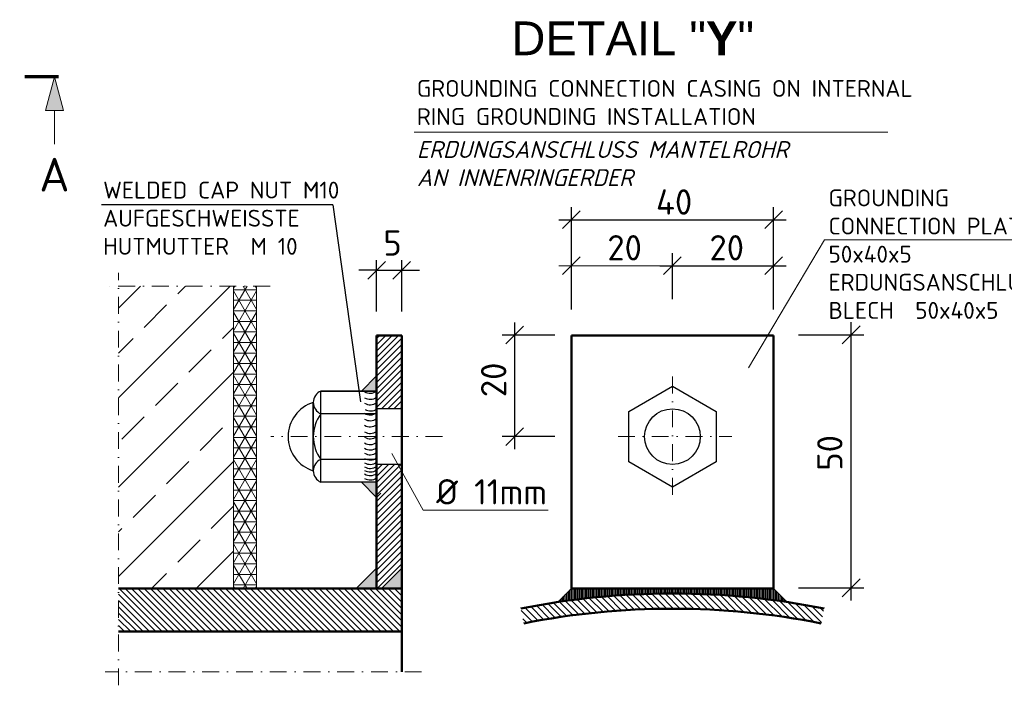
# Model space of a CAD drawing. Header units: millimetres. Extents: x -89243 to 29100, y -5468 to 8855.
# Tile 19 of 23: x 22416 to 25337, y -5468 to -3495. Entities that reach past the tile are written whole.
import ezdxf
from ezdxf.enums import TextEntityAlignment as Align

# ---------------------------------------------------------------- set-up
doc = ezdxf.new("R2010")
doc.units = ezdxf.units.MM
doc.header["$MEASUREMENT"] = 0
doc.linetypes.add('STRICHPUNKT2', pattern=[0.5, 0.25, -0.125, 0, -0.125])
doc.linetypes.add('STRICHPUNKTX2', pattern=[2, 1, -0.5, 0, -0.5])
for name, color, linetype, lineweight in [('P------T2', 7, 'Continuous', 18), ('P------T7', 7, 'Continuous', 18), ('P-BS---Schnitt', 7, 'Continuous', 18), ('PDSMD', 7, 'Continuous', 18)]:
    doc.layers.add(name, color=color, linetype=linetype, lineweight=lineweight)
doc.styles.get("Standard").update_dxf_attribs({"font": 'isocpeur.ttf'})

msp = doc.modelspace()

# ---------------------------------------------------------------- hatches: boundary and pattern name
at = {"lineweight": 5}
h = msp.add_hatch(dxfattribs=at)
h.set_pattern_fill('NET3', color=256, scale=250)
h.set_pattern_definition([(0, (23085.16040109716, -4733.047563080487), (0, 31.25), []), (59.99999999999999, (23085.16040109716, -4733.047563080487), (-27.06329386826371, 15.625), []), (120, (23085.16040109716, -4733.047563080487), (-27.06329386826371, -15.62499999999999), [])])
h.paths.add_polyline_path([(23119.20087670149, -4285.157539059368), (23051.11992549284, -4285.157539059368), (23051.11992549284, -5180.937587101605), (23119.20087670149, -5180.937587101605)])
at = {"layer": 'P-BS---Schnitt', "linetype": 'Continuous', "lineweight": 18}
msp.add_hatch(color=0, dxfattribs=at).paths.add_polyline_path([(22519.50257444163, -3664.451252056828), (22546.29757444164, -3764.451252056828), (22492.70757444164, -3764.451252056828)])
at = {"layer": 'PDSMD', "lineweight": -3}
h = msp.add_hatch(dxfattribs=at)
h.set_pattern_fill('ANSI33', scale=750, angle=270, style=0)
h.set_pattern_definition([(45.00000000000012, (2358889.953830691, -1312864.019569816), (132.582521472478, -132.5825214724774), []), (45.00000000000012, (2358889.953830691, -1312731.437048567), (132.582521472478, -132.5825214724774), [93.75, -46.875])])
h.paths.add_polyline_path([(23051.11992549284, -5180.937587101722), (23051.11992549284, -4285.157539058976), (22709.98539326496, -4285.15753905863), (22709.98539326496, -5180.937587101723)])
at = {"layer": 'PDSMD'}
h = msp.add_hatch(dxfattribs=at)
h.set_pattern_fill('ANSI31', scale=105, style=0)
h.set_pattern_definition([(45, (13001.99983310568, -5799.581857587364), (-9.280776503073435, 9.280776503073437), [])])
h.paths.add_polyline_path([(23550.05224021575, -4430.937587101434), (23475.05224021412, -4430.937587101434), (23475.05224021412, -4648.437587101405), (23550.05224021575, -4648.437587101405)])
h.paths.add_polyline_path([(23550.05224021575, -4813.437587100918), (23475.05224021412, -4813.437587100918), (23475.05224021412, -5180.937587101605), (23490.05224021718, -5180.937587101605), (23550.05224021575, -5120.937587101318)])
h = msp.add_hatch(color=7, dxfattribs=at)
h.paths.add_polyline_path([(23430.05224021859, -4595.937587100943), (23475.05224021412, -4595.937587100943), (23474.94376852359, -4550.937717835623)])
h.paths.add_polyline_path([(23475.05224021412, -4865.93758710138), (23430.0522402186, -4865.93758710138), (23475.05224021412, -4910.937587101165)])
at = {"layer": 'PDSMD', "lineweight": -3}
h = msp.add_hatch(dxfattribs=at)
h.set_pattern_fill('ANSI31', scale=15000, angle=270, style=0)
h.set_pattern_definition([(45.00000000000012, (2358889.953830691, -1312864.019569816), (1325.82521472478, -1325.825214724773), [])])
edge = h.paths.add_edge_path()
edge.add_line((23550.05224021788, -5120.937587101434), (23490.05224021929, -5180.937587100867))
edge.add_line((23490.05224021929, -5180.937587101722), (23475.05224021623, -5180.937587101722))
edge.add_line((23475.05224021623, -5180.937587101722), (23475.05224021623, -5120.937587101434))
edge.add_line((23475.05224021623, -5120.937587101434), (23475.05224021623, -4899.485531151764))
edge.add_spline(control_points=[(23475.05224021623, -4899.485531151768), (23480.65990769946, -4898.230404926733), (23491.59056106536, -4895.783870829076), (23501.46937050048, -4913.812060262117), (23519.92182994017, -4900.116686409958), (23532.02648810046, -4921.229761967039), (23544.52245421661, -4909.938085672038), (23549.42602857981, -4909.783248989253), (23550.05224021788, -4909.848300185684)], knot_values=[0.001570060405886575, 0.001570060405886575, 0.001570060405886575, 0.001570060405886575, 0.002613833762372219, 0.003604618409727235, 0.004662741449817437, 0.005870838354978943, 0.006889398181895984, 0.007043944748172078, 0.007043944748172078, 0.007043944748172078, 0.007043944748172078], degree=3, periodic=0)
edge.add_line((23550.05224021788, -4909.848300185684), (23550.05224021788, -5120.937587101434))
for points in [[(23475.05224021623, -5120.937587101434), (23475.05224021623, -5180.937587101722), (23415.05224021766, -5180.937587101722)], [(23550.05224021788, -5120.937587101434), (23550.05224021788, -5180.937587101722), (23490.05224021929, -5180.937587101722)]]:
    msp.add_hatch(color=7, dxfattribs=at).paths.add_polyline_path(points)
h = msp.add_hatch(dxfattribs=at)
h.set_pattern_fill('ANSI31', scale=105, angle=180, style=0)
h.set_pattern_definition([(135.0000000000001, (2358889.953830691, -1312864.019569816), (9.280776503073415, 9.280776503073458), [])])
h.paths.add_polyline_path([(22709.98539326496, -5180.937587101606), (22709.98539326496, -5308.437587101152), (23550.05224021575, -5308.437587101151), (23550.05224021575, -5180.937587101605)])
h = msp.add_hatch(dxfattribs=at)
h.set_pattern_fill('ANSI31', scale=112.5, style=0)
h.set_pattern_definition([(315, (-193085.5102847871, 776902.9187199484), (-9.943689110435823, -9.943689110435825), [])])
h.paths.add_polyline_path([(24803.0068204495, -5240.487632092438), (24794.18329104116, -5284.614101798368, 0.04937935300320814), (24353.00682045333, -5240.937587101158), (24353.00682045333, -5195.937587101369, -0.04937935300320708)])
h.paths.add_polyline_path([(23911.8303498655, -5284.614101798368), (23903.00682045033, -5240.487632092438, -0.04937935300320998), (24353.00682045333, -5195.937587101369), (24353.00682045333, -5240.937587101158, 0.04937935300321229)])
h = msp.add_hatch(dxfattribs=at)
h.set_pattern_fill('LINE', scale=37.5, angle=90, style=0)
h.set_pattern_definition([(270, (-193085.5102847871, 776902.9187199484), (-4.6875, -2.870171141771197e-16), [])])
h.paths.add_polyline_path([(24353.00682045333, -5180.937587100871), (24353.00682045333, -5195.937587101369, 0.03723316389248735), (24012.62462041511, -5221.319787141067), (24053.00682045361, -5180.937587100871)])
h.paths.add_polyline_path([(24353.00682045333, -5195.937587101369), (24353.00682045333, -5180.937587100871), (24653.00682045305, -5180.937587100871), (24693.38902049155, -5221.319787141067, 0.03723316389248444)])

# ---------------------------------------------------------------- linework, layer by layer
at = {"lineweight": 0}
for p, q in [((23051.11992549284, -4285.157539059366), (23051.11992549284, -5180.937587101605)), ((23119.20087670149, -4285.157539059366), (23119.20087670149, -5180.937587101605))]:
    msp.add_line(p, q, dxfattribs=at)
at = {"layer": 'P-BS---Schnitt', "color": 0, "linetype": 'STRICHPUNKTX2', "lineweight": 70, "ltscale": 100}
msp.add_line((22531.59893903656, -3664.451252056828), (22294.23468022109, -3664.451252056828), dxfattribs=at)
at = {"layer": 'P-BS---Schnitt', "color": 0, "linetype": 'Continuous', "lineweight": 18}
msp.add_line((22519.50257444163, -3864.451252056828), (22519.50257444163, -3764.451252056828), dxfattribs=at)
msp.add_lwpolyline([(22546.29757444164, -3764.451252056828), (22492.70757444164, -3764.451252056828), (22519.50257444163, -3664.451252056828), (22546.29757444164, -3764.451252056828)], dxfattribs=at)
at = {"layer": 'PDSMD', "color": 7}
for p, q in [((23586.74671500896, -3828.072970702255), (24992.38963171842, -3828.072970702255)), ((24803.7046780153, -4148.005054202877), (24578.14990984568, -4526.646250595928)), ((24803.7046780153, -4148.005054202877), (25544.45834101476, -4148.005054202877))]:
    msp.add_line(p, q, dxfattribs=at)
at = {"layer": 'PDSMD', "color": 7, "lineweight": -3, "ltscale": 0.02}
for p, q in [((23344.96375006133, -4043.965362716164), (22659.14704123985, -4043.965362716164)), ((23344.96375006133, -4043.965362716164), (23427.05448010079, -4627.555984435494)), ((23475.05224021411, -4359.634186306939), (23475.05224021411, -4208.309420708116)), ((23550.05217019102, -4359.634186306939), (23550.05217019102, -4208.309420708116)), ((23475.05224021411, -4237.808547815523), (23422.55224021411, -4237.808547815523)), ((23475.05224021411, -4237.808547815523), (23550.05217019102, -4237.808547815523)), ((23550.05217019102, -4237.808547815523), (23602.55217019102, -4237.808547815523))]:
    msp.add_line(p, q, dxfattribs=at)
at = {"layer": 'PDSMD', "color": 7, "lineweight": -3}
for p, q in [((24053.00682045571, -4354.174713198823), (24053.00682045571, -4050.350384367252)), ((24653.00626027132, -4354.174713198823), (24653.00626027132, -4050.350384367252)), ((24015.50682045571, -4087.850384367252), (24690.50626027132, -4087.850384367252))]:
    msp.add_line(p, q, dxfattribs=at)
at = {"layer": 'PDSMD', "color": 7, "lineweight": -2}
for p, q in [((24079.25682045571, -4061.600384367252), (24026.75682045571, -4114.100384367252)), ((24679.25626027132, -4061.600384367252), (24626.75626027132, -4114.100384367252)), ((23448.80224021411, -4264.058547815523), (23501.30224021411, -4211.558547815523)), ((23576.30217019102, -4211.558547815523), (23523.80217019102, -4264.058547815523))]:
    msp.add_line(p, q, dxfattribs=at)
at = {"layer": 'PDSMD', "color": 7, "lineweight": -2, "ltscale": 200}
for p, q in [((24079.25682045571, -4198.265998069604), (24026.75682045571, -4250.765998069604)), ((24379.25654036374, -4198.265998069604), (24326.75654036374, -4250.765998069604)), ((24679.25626027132, -4198.265998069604), (24626.75626027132, -4250.765998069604)), ((23911.142438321, -4403.435470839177), (23858.642438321, -4455.935470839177)), ((24909.45484885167, -4402.88996790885), (24856.95484885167, -4455.38996790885)), ((23911.142438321, -4704.687587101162), (23858.642438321, -4757.187587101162)), ((24909.45484885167, -5152.889267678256), (24856.95484885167, -5205.389267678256))]:
    msp.add_line(p, q, dxfattribs=at)
at = {"layer": 'PDSMD', "color": 7, "ltscale": 200}
for p, q in [((24053.00682045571, -4323.833019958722), (24053.00682045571, -4187.015998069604)), ((24353.00654036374, -4323.833019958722), (24353.00654036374, -4187.015998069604)), ((24015.50682045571, -4224.515998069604), (24390.50654036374, -4224.515998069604)), ((23613.06152703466, -4949.054960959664), (23519.97300652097, -4780.77243834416)), ((23613.06152703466, -4949.054960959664), (23984.67713354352, -4949.054960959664))]:
    msp.add_line(p, q, dxfattribs=at)
at = {"layer": 'PDSMD', "color": 7, "lineweight": -3, "ltscale": 200}
for p, q in [((24353.00654036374, -4323.833019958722), (24353.00654036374, -4187.015998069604)), ((24653.00626027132, -4323.833019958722), (24653.00626027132, -4187.015998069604)), ((24315.50654036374, -4224.515998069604), (24690.50626027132, -4224.515998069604)), ((23884.892438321, -4768.437587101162), (23884.892438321, -4392.185470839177)), ((24883.20484885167, -5216.639267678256), (24883.20484885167, -4391.63996790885)), ((24003.72827511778, -4429.685470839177), (23847.392438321, -4429.685470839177)), ((24727.13751680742, -4429.13996790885), (24920.70484885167, -4429.13996790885)), ((23474.9437685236, -4550.937717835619), (23430.05224021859, -4595.937587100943)), ((23475.05224021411, -4595.937587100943), (23474.9437685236, -4550.937717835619)), ((23310.05224021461, -4865.93758710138), (23310.05224021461, -4595.937587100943)), ((23475.05224021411, -4595.937587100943), (23310.05224021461, -4595.937587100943)), ((23310.05224021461, -4595.937587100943), (23475.05224021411, -4595.937587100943)), ((23475.05224021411, -4595.937587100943), (23430.05224021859, -4595.937587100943)), ((23287.55224021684, -4629.687587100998), (23287.55224021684, -4730.937587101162)), ((23287.55224021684, -4832.187587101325), (23287.55224021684, -4629.687587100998)), ((23475.05224021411, -4663.437587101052), (23310.05224021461, -4663.437587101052)), ((23550.05224021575, -4648.437587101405), (23475.05224021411, -4648.437587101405)), ((24003.72827511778, -4730.937587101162), (23847.392438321, -4730.937587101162)), ((23475.05224021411, -4798.437587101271), (23310.05224021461, -4798.437587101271)), ((23550.05224021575, -4813.437587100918), (23475.05224021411, -4813.437587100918)), ((23475.05224021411, -4865.93758710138), (23310.05224021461, -4865.93758710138)), ((23475.05224021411, -4865.93758710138), (23430.05224021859, -4865.93758710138)), ((23475.05224021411, -4910.937587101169), (23430.05224021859, -4865.93758710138)), ((23475.05224021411, -4865.93758710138), (23475.05224021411, -4910.937587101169)), ((23475.05224021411, -5120.937587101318), (23415.05224021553, -5180.937587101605)), ((23475.05224021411, -5180.937587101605), (23475.05224021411, -5120.937587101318)), ((23550.05224021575, -5120.937587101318), (23490.05224021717, -5180.937587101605)), ((23550.05224021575, -5180.937587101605), (23550.05224021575, -5120.937587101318)), ((23460.05224021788, -5180.937587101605), (23400.0522402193, -5180.937587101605)), ((23550.05224021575, -5180.937587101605), (23490.05224021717, -5180.937587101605)), ((23550.05224021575, -5180.937587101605), (23505.05224022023, -5180.937587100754)), ((24053.00682045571, -5180.937587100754), (24012.62462041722, -5221.31978714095)), ((24653.00682045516, -5180.937587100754), (24693.38902049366, -5221.31978714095)), ((24727.13751680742, -5179.139267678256), (24920.70484885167, -5179.139267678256))]:
    msp.add_line(p, q, dxfattribs=at)
at = {"layer": 'PDSMD', "color": 7, "linetype": 'STRICHPUNKT2', "ltscale": 200}
for p, q in [((22709.98539326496, -5468.000573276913), (22709.98539326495, -4245.157539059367)), ((23159.20087670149, -4285.157539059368), (22669.98539326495, -4285.157539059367)), ((24353.00682045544, -4903.276984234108), (24353.00682045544, -4542.225471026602)), ((23670.73254380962, -4730.937587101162), (23161.08408503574, -4730.937587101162)), ((24191.49130042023, -4730.937587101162), (24528.89833566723, -4730.937587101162)), ((23608.83238351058, -5428.000573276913), (22669.98539326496, -5428.000573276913))]:
    msp.add_line(p, q, dxfattribs=at)
at = {"layer": 'PDSMD', "color": 7, "lineweight": 50, "ltscale": 200}
for p, q in [((23475.05224021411, -4430.937587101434), (23475.05224021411, -5180.937587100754)), ((23550.05224021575, -4430.937587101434), (23475.05224021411, -4430.937587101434)), ((23550.05224021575, -5428.000573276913), (23550.05224021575, -4430.937587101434)), ((24653.00682045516, -4430.937587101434), (24053.00682045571, -4430.937587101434)), ((24053.00682045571, -5180.937587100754), (24053.00682045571, -4430.937587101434)), ((24653.00682045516, -5180.937587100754), (24653.00682045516, -4430.937587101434)), ((23550.05224021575, -5180.937587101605), (22709.98539326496, -5180.937587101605)), ((24653.00682045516, -5180.937587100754), (24053.00682045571, -5180.937587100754)), ((23550.05224021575, -5308.437587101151), (22709.98539326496, -5308.437587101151))]:
    msp.add_line(p, q, dxfattribs=at)
at = {"layer": 'PDSMD', "color": 7, "lineweight": -3}
msp.add_lwpolyline([(24482.91063101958, -4805.937587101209), (24353.00682045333, -4880.937587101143), (24223.10300988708, -4805.937587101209), (24223.10300988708, -4655.937587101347), (24353.00682045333, -4580.937587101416), (24482.91063101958, -4655.937587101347)], close=True, dxfattribs=at)
msp.add_circle((24353.00682045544, -4730.937587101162), 82.50000000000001, dxfattribs=at)
for centre, radius, start, end in [((23324.11474021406, -4629.687587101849), 36.56249999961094, 112.6198649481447, 247.3801350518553), ((23456.19815775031, -4570.678490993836), 31.51980903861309, 238.2391361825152, 306.7386696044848), ((23456.19927401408, -4588.708023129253), 31.51980903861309, 238.2391361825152, 306.7386696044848), ((23318.39599021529, -4730.937587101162), 105.8437499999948, 106.9422892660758, 253.0577107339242), ((23456.19815775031, -4605.123977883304), 31.51980903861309, 238.2391361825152, 306.7386696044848), ((23400.0522402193, -4730.937587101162), 112.5000000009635, 143.1301023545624, 216.8698976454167), ((23456.19815775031, -4634.942147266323), 31.51980903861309, 238.2391361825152, 306.7386696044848), ((23457.51497416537, -4623.376966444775), 31.51980903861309, 238.2391361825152, 306.7386696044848), ((23456.19815775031, -4652.163518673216), 31.51980903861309, 238.2391361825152, 306.7386696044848), ((23456.19815775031, -4670.416507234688), 31.51980903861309, 238.2391361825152, 306.7386696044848), ((23456.19815775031, -4689.975376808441), 31.51980903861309, 238.2391361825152, 306.7386696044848), ((23456.19815775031, -4705.890867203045), 31.51980903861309, 238.2391361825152, 306.7386696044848), ((23456.19815775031, -4722.837974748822), 31.51980903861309, 238.2391361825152, 306.7386696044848), ((23456.19815775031, -4738.793914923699), 31.51980903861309, 238.2391361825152, 306.7386696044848), ((23456.19815775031, -4753.143933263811), 31.51980903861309, 238.2391361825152, 306.7386696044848), ((23324.11474021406, -4832.187587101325), 36.56249999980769, 112.6198649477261, 247.3801350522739), ((23456.19815775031, -4768.61208430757), 31.51980903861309, 238.2391361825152, 306.7386696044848), ((23456.19815775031, -4781.641548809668), 31.51980903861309, 238.2391361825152, 306.7386696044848), ((23456.19815775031, -4793.804677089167), 31.51980903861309, 238.2391361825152, 306.7386696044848), ((23456.19815775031, -4804.237052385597), 31.51980903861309, 238.2391361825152, 306.7386696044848), ((23456.19815775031, -4814.883518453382), 31.51980903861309, 238.2391361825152, 306.7386696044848), ((23456.19815775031, -4827.912982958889), 31.51980903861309, 238.2391361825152, 306.7386696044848)]:
    msp.add_arc(centre, radius, start, end, dxfattribs=at)
at = {"layer": 'PDSMD', "color": 7, "lineweight": 50}
for radius in [2295, 2250]:
    msp.add_arc((24353.00682045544, -7490.937587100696), radius, 78.69227056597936, 101.3077294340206, dxfattribs=at)

# ---------------------------------------------------------------- texts
at = {"layer": 'P------T2', "color": 7, "char_height": 50, "attachment_point": 1}
for s, insert, width in [('GROUNDING CONNECTION CASING ON INTERNAL RING GROUNDING INSTALLATION', (23594.68275833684, -3673.7303522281), 1553.22887468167), ('{\\fISOCPEUR|b0|i1|c0|p34;ERDUNGSANSCHLUSS MANTELROHR\\PAN INNENRINGERDER}', (23594.68275833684, -3854.877748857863), 1553.22887468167), ('WELDED CAP NUT M10 AUFGESCHWEISSTE HUTMUTTER  M 10', (22663.92627971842, -3975.149843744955), 949.2132745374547), ('{\\fISOCPEUR|b0|i0|c0|p34;GROUNDING CONNECTION PLATE 50x40x5\\PERDUNGSANSCHLUSS BLECH  50x40x5}', (24815.96373518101, -3998.33724207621), 724.671926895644)]:
    msp.add_mtext(s, dxfattribs=dict(at, insert=insert, width=width))
at = {"layer": 'P------T7', "color": 0, "linetype": 'Continuous', "lineweight": 25}
msp.add_text('A', height=100, dxfattribs=at).set_placement((22474.4540257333, -3954.356893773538), align=Align.MIDDLE_LEFT)
at = {"layer": 'P------T7', "color": 7, "linetype": 'Continuous', "lineweight": 25, "insert": (23875.18522070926, -3600.240623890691), "char_height": 100, "attachment_point": 7}
msp.add_mtext('{\\fArial|b0|i0|c0|p34;\\C256;DETAIL "\\fArial|b1|i0|c0|p34;Y\\fArial|b0|i0|c0|p34;"}', dxfattribs=at)
at = {"layer": 'PDSMD', "color": 7, "lineweight": -3, "ltscale": 0.02}
for s, p in [('5', (23495.05220520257, -4194.384891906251)), ('Ø 11mm', (23652.01267967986, -4932.001381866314))]:
    msp.add_text(s, height=75, dxfattribs=at).set_placement(p)
at = {"layer": 'PDSMD', "color": 7, "lineweight": -3, "ltscale": 0.02, "char_height": 75, "attachment_point": 5}
for s, insert in [(' 40', (24334.03554340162, -4035.438758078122)), (' 20', (24187.19745730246, -4171.056296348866)), (' 20', (24490.12508984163, -4171.056296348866))]:
    msp.add_mtext(s, dxfattribs=dict(at, insert=insert))
at = {"layer": 'PDSMD', "color": 7, "lineweight": -3, "ltscale": 0.02, "char_height": 75, "attachment_point": 5, "rotation": 90}
for s, insert in [(' 20', (23822.5530945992, -4586.609722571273)), (' 50', (24819.89733537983, -4803.017965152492))]:
    msp.add_mtext(s, dxfattribs=dict(at, insert=insert))

doc.saveas('drawing.dxf')
